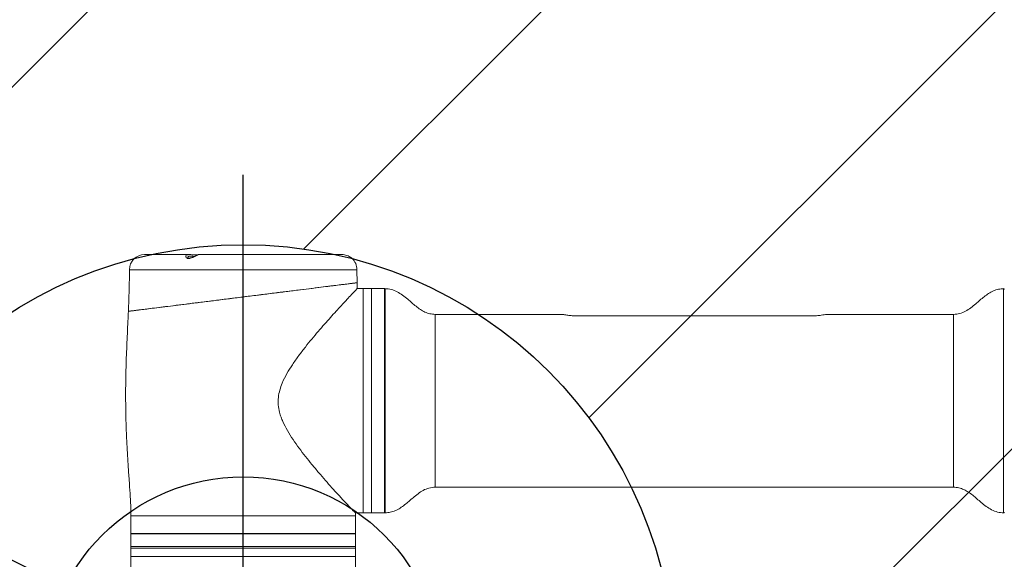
# Model space of a CAD drawing. Header units: millimetres. Extents: x 18 to 209, y 24 to 278.
# Tile 6 of 18: x 104 to 137, y 89 to 106. Entities that reach past the tile are written whole.
import ezdxf

# ---------------------------------------------------------------- set-up
doc = ezdxf.new("R2010")
doc.units = ezdxf.units.MM
doc.layers.add('标注层', color=3, linetype='Continuous')
doc.styles.add('SLDTEXTSTYLE1', font='ARIAL.TTF', dxfattribs={"width": 0.948})
doc.styles.add('SLDTEXTSTYLE2', font='ARIAL.TTF', dxfattribs={"width": 0.5688})
doc.dimstyles.new('SLDDIMSTYLE2', dxfattribs={"dimtxt": 4.10931, "dimasz": 2, "dimexe": 0, "dimexo": 0.0625, "dimgap": 1.027327, "dimtad": 0, "dimtih": 1, "dimtoh": 1, "dimlfac": 20, "dimrnd": 1e-09, "dimzin": 12, "dimdsep": 46, "dimtxsty": 'SLDTEXTSTYLE2', "dimsah": 1, "dimcen": 0, "dimadec": 0, "dimazin": 3, "dimtfac": 1, "dimtofl": 0, "dimtmove": 0, "dimatfit": 3, "dimfxl": 0, "dimfrac": 2, "dimtolj": 1, "dimtzin": 12, "dimarcsym": 0})

# ---------------------------------------------------------------- blocks, each defined once
blk = doc.blocks.new('_D_4')
at = {"layer": '标注层'}
for p, q in [((43.01, 119.237), (24.552, 119.237)), ((59.322, 111.051), (43.01, 119.237)), ((111.779, 84.722), (59.322, 111.051))]:
    blk.add_line(p, q, dxfattribs=at)
blk.add_solid([(59.322, 111.051), (57.646, 112.171), (57.422, 111.724)], dxfattribs=at)
at = {"layer": '标注层', "attachment_point": 1, "style": 'SLDTEXTSTYLE1'}
for s, insert, char_height in [('S', (24.552, 124.694), 4.233), ('R1173.89', (26.802, 124.694), 4.2333)]:
    blk.add_mtext(s, dxfattribs=dict(at, insert=insert, char_height=char_height))
blk = doc.blocks.new('SW_CENTERMARKSYMBOL_1')
at = {"layer": '标注层', "color": 0}
for p, q in [((0, 0.25), (0, 16.537)), ((-0.25, 0), (-6.808, 0)), ((0, 0), (-0.125, 0)), ((0, 0), (0, 0.125)), ((0, 0), (0, -0.125)), ((0, 0), (0.125, 0)), ((0.25, 0), (4.825, 0)), ((0, -0.25), (0, -5.41))]:
    blk.add_line(p, q, dxfattribs=at)

msp = doc.modelspace()

# ---------------------------------------------------------------- hatches: boundary and pattern name
at = {"layer": '标注层'}
h = msp.add_hatch(dxfattribs=at)
h.set_pattern_fill('ANSI31', color=256, scale=3.3333, style=0)
edge = h.paths.add_edge_path(flags=0)
edge.add_arc((111.77943, 84.72181), 58.69443, 0, 360)
edge = h.paths.add_edge_path(flags=0)
edge.add_arc((111.77943, 84.72181), 14.2295, 0, 360)

# ---------------------------------------------------------------- linework, layer by layer
at = {"color": 7, "linetype": 'Continuous', "lineweight": 18}
for p, q in [((110.00925, 98.62931), (108.52943, 98.62931)), ((110.2864, 98.62376), (110.28317, 98.62233)), ((115.02491, 98.62931), (110.30691, 98.62931)), ((110.30817, 98.62887), (110.30919, 98.62928)), ((115.32737, 98.52892), (115.31351, 98.53898)), ((115.36774, 98.49745), (115.3667, 98.49834)), ((115.53702, 97.69846), (115.52943, 98.12931)), ((115.54046, 97.50362), (115.53702, 97.69865)), ((115.72943, 97.50431), (115.53748, 97.50431)), ((116.01443, 97.50431), (115.72943, 97.50431)), ((115.72943, 90.10431), (115.72943, 97.50431)), ((115.72943, 93.80431), (115.72943, 97.50431)), ((116.43693, 97.50431), (116.01443, 97.50431)), ((116.43693, 97.50431), (116.43693, 90.39609)), ((122.3126, 96.65431), (118.11193, 96.65431)), ((122.80443, 96.60471), (130.50443, 96.60471)), ((123.19301, 96.60521), (123.19301, 96.60471)), ((123.29456, 96.60521), (123.29456, 96.60471)), ((123.3967, 96.60521), (123.3967, 96.60471)), ((123.40394, 96.60521), (123.40394, 96.60471)), ((123.40412, 96.60521), (123.40412, 96.60471)), ((123.47507, 96.60521), (123.47507, 96.60471)), ((123.48153, 96.60521), (123.48153, 96.60471)), ((123.61031, 96.60521), (123.61031, 96.60471)), ((123.73799, 96.60521), (123.73799, 96.60471)), ((123.7381, 96.60521), (123.7381, 96.60471)), ((123.79243, 96.60521), (123.79243, 96.60471)), ((123.92847, 96.60521), (123.92847, 96.60471)), ((124.06059, 96.60521), (124.06059, 96.60471)), ((124.09404, 96.60521), (124.09404, 96.60471)), ((124.19172, 96.60521), (124.09404, 96.60521)), ((124.19172, 96.60521), (124.19172, 96.60471)), ((124.25825, 96.60521), (124.19172, 96.60521)), ((124.25825, 96.60521), (124.25825, 96.60471)), ((124.25844, 96.60521), (124.25825, 96.60521)), ((124.25844, 96.60521), (124.25844, 96.60471)), ((124.3561, 96.60521), (124.25844, 96.60521)), ((124.3561, 96.60521), (124.3561, 96.60471)), ((124.35617, 96.60521), (124.3561, 96.60521)), ((124.35617, 96.60521), (124.35617, 96.60471)), ((124.4949, 96.60521), (124.4949, 96.60471)), ((124.56553, 96.60521), (124.4949, 96.60521)), ((124.56553, 96.60521), (124.56553, 96.60471)), ((124.59283, 96.60521), (124.56553, 96.60521)), ((124.59283, 96.60521), (124.59283, 96.60471)), ((124.7246, 96.60521), (124.59283, 96.60521)), ((124.7246, 96.60521), (124.7246, 96.60471)), ((124.75332, 96.60521), (124.7246, 96.60521)), ((124.75332, 96.60521), (124.75332, 96.60471)), ((124.82577, 96.60521), (124.75332, 96.60521)), ((124.82577, 96.60521), (124.82577, 96.60471)), ((124.86409, 96.60521), (124.86409, 96.60471)), ((125.09622, 96.60521), (124.86409, 96.60521)), ((125.09622, 96.60521), (125.09622, 96.60471)), ((125.09625, 96.60521), (125.09622, 96.60521)), ((125.09625, 96.60521), (125.09625, 96.60471)), ((125.1131, 96.60521), (125.1131, 96.60471)), ((125.19161, 96.60521), (125.1131, 96.60521)), ((125.19161, 96.60521), (125.19161, 96.60471)), ((125.26378, 96.60521), (125.19161, 96.60521)), ((125.26378, 96.60521), (125.26378, 96.60471)), ((125.32937, 96.60521), (125.26378, 96.60521)), ((125.32937, 96.60521), (125.32937, 96.60471)), ((125.39488, 96.60521), (125.32937, 96.60521)), ((125.39488, 96.60521), (125.39488, 96.60471)), ((125.4655, 96.60521), (125.39488, 96.60521)), ((125.4655, 96.60521), (125.4655, 96.60471)), ((125.54588, 96.60521), (125.4655, 96.60521)), ((125.54588, 96.60521), (125.54588, 96.60471)), ((125.54791, 96.60521), (125.54791, 96.60471)), ((125.61854, 96.60521), (125.54791, 96.60521)), ((125.61854, 96.60521), (125.61854, 96.60471)), ((125.64584, 96.60521), (125.61854, 96.60521)), ((125.64584, 96.60521), (125.64584, 96.60471)), ((125.77761, 96.60521), (125.64584, 96.60521)), ((125.77761, 96.60521), (125.77761, 96.60471)), ((125.80633, 96.60521), (125.77761, 96.60521)), ((125.80633, 96.60521), (125.80633, 96.60471)), ((125.87878, 96.60521), (125.80633, 96.60521)), ((125.87878, 96.60521), (125.87878, 96.60471)), ((125.88137, 96.60521), (125.88137, 96.60471)), ((126.00193, 96.60521), (125.88137, 96.60521)), ((126.00193, 96.60521), (126.00193, 96.60471)), ((126.06825, 96.60521), (126.00193, 96.60521)), ((126.06825, 96.60521), (126.06825, 96.60471)), ((126.06837, 96.60521), (126.06825, 96.60521)), ((126.06837, 96.60521), (126.06837, 96.60471)), ((126.18971, 96.60521), (126.06837, 96.60521)), ((126.18971, 96.60521), (126.18971, 96.60471)), ((126.20665, 96.60521), (126.20665, 96.60471)), ((126.34269, 96.60521), (126.34269, 96.60471)), ((126.47481, 96.60521), (126.47481, 96.60471)), ((126.66105, 96.60521), (126.66105, 96.60471)), ((126.72756, 96.60521), (126.66105, 96.60521)), ((126.72756, 96.60521), (126.72756, 96.60471)), ((126.72762, 96.60521), (126.72756, 96.60521)), ((126.72762, 96.60521), (126.72762, 96.60471)), ((126.7817, 96.60521), (126.72762, 96.60521)), ((126.7817, 96.60521), (126.7817, 96.60471)), ((126.87219, 96.60521), (126.7817, 96.60521)), ((126.87219, 96.60521), (126.87219, 96.60471)), ((126.95835, 96.60521), (126.87219, 96.60521)), ((126.95835, 96.60521), (126.95835, 96.60471)), ((126.99398, 96.60521), (126.99398, 96.60471)), ((127.24481, 96.60521), (126.99398, 96.60521)), ((127.24481, 96.60521), (127.24481, 96.60471)), ((127.24483, 96.60521), (127.24481, 96.60521)), ((127.24483, 96.60521), (127.24483, 96.60471)), ((127.30218, 96.60521), (127.30218, 96.60471)), ((127.553, 96.60521), (127.30218, 96.60521)), ((127.553, 96.60521), (127.553, 96.60471)), ((127.55303, 96.60521), (127.553, 96.60521)), ((127.55303, 96.60521), (127.55303, 96.60471)), ((127.61038, 96.60521), (127.61038, 96.60471)), ((127.67697, 96.60521), (127.61038, 96.60521)), ((127.67697, 96.60521), (127.67697, 96.60471)), ((127.67702, 96.60521), (127.67697, 96.60521)), ((127.67702, 96.60521), (127.67702, 96.60471)), ((127.72041, 96.60521), (127.67702, 96.60521)), ((127.72041, 96.60521), (127.72041, 96.60471)), ((127.78953, 96.60521), (127.78953, 96.60471)), ((127.86314, 96.60521), (127.86314, 96.60471)), ((128.0135, 96.60521), (128.0135, 96.60471)), ((128.08412, 96.60521), (128.0135, 96.60521)), ((128.08412, 96.60521), (128.08412, 96.60471)), ((128.11142, 96.60521), (128.08412, 96.60521)), ((128.11142, 96.60521), (128.11142, 96.60471)), ((128.2432, 96.60521), (128.11142, 96.60521)), ((128.2432, 96.60521), (128.2432, 96.60471)), ((128.27192, 96.60521), (128.2432, 96.60521)), ((128.27192, 96.60521), (128.27192, 96.60471)), ((128.34436, 96.60521), (128.27192, 96.60521)), ((128.34436, 96.60521), (128.34436, 96.60471)), ((128.38, 96.60521), (128.38, 96.60471)), ((128.44182, 96.60521), (128.38, 96.60521)), ((128.44182, 96.60521), (128.44182, 96.60471)), ((128.44198, 96.60521), (128.44182, 96.60521)), ((128.44198, 96.60521), (128.44198, 96.60471)), ((128.50706, 96.60521), (128.44198, 96.60521)), ((128.50706, 96.60521), (128.50706, 96.60471)), ((128.57116, 96.60521), (128.50706, 96.60521)), ((128.57116, 96.60521), (128.57116, 96.60471)), ((128.63661, 96.60521), (128.57116, 96.60521)), ((128.63661, 96.60521), (128.63661, 96.60471)), ((128.6985, 96.60521), (128.63661, 96.60521)), ((128.6985, 96.60521), (128.6985, 96.60471)), ((128.69875, 96.60521), (128.6985, 96.60521)), ((128.69875, 96.60521), (128.69875, 96.60471)), ((128.73263, 96.60521), (128.73263, 96.60471)), ((128.80325, 96.60521), (128.73263, 96.60521)), ((128.80325, 96.60521), (128.80325, 96.60471)), ((128.83055, 96.60521), (128.80325, 96.60521)), ((128.83055, 96.60521), (128.83055, 96.60471)), ((128.96233, 96.60521), (128.83055, 96.60521)), ((128.96233, 96.60521), (128.96233, 96.60471)), ((128.99105, 96.60521), (128.96233, 96.60521)), ((128.99105, 96.60521), (128.99105, 96.60471)), ((129.06349, 96.60521), (128.99105, 96.60521)), ((129.06349, 96.60521), (129.06349, 96.60471)), ((129.07148, 96.60521), (129.07148, 96.60471)), ((129.33933, 96.60521), (129.07148, 96.60521)), ((129.33933, 96.60521), (129.33933, 96.60471)), ((129.33935, 96.60521), (129.33933, 96.60521)), ((129.33935, 96.60521), (129.33935, 96.60471)), ((129.3805, 96.60521), (129.3805, 96.60471)), ((129.4471, 96.60521), (129.3805, 96.60521)), ((129.4471, 96.60521), (129.4471, 96.60471)), ((129.44735, 96.60521), (129.4471, 96.60521)), ((129.44735, 96.60521), (129.44735, 96.60471)), ((129.51161, 96.60521), (129.51161, 96.60471)), ((129.57349, 96.60521), (129.51161, 96.60521)), ((129.57349, 96.60521), (129.57349, 96.60471)), ((129.57361, 96.60521), (129.57349, 96.60521)), ((129.57361, 96.60521), (129.57361, 96.60471)), ((129.70641, 96.60521), (129.57361, 96.60521)), ((129.70641, 96.60521), (129.70641, 96.60471)), ((129.7732, 96.60521), (129.70641, 96.60521)), ((129.7732, 96.60521), (129.7732, 96.60471)), ((129.77345, 96.60521), (129.7732, 96.60521)), ((129.77345, 96.60521), (129.77345, 96.60471)), ((129.83352, 96.60521), (129.83352, 96.60471)), ((130.00066, 96.60521), (130.00066, 96.60471)), ((130.14175, 96.60521), (130.14175, 96.60471)), ((130.14186, 96.60521), (130.14186, 96.60471)), ((135.19693, 96.65431), (130.99626, 96.65431)), ((115.72943, 90.10431), (115.72943, 93.80431)), ((118.11193, 90.95431), (135.19693, 90.95431)), ((116.43693, 90.39609), (116.43693, 90.10431)), ((108.07943, 90.00431), (108.07943, 89.42931)), ((115.47943, 90.00431), (115.48201, 90.1049)), ((115.47943, 89.42931), (115.47943, 90.00431)), ((115.4797, 90.10431), (115.72943, 90.10431)), ((115.72943, 90.10431), (116.01443, 90.10431)), ((116.01443, 90.10431), (116.43693, 90.10431)), ((108.07943, 89.42931), (108.07943, 89.41931)), ((108.07943, 89.41931), (108.07943, 88.99681)), ((115.47943, 89.41931), (115.47943, 89.42931)), ((115.47943, 88.99681), (115.47943, 89.41931)), ((108.07943, 88.99681), (108.07943, 88.94681)), ((108.07943, 88.94681), (108.07943, 88.67181)), ((115.47943, 88.94681), (115.47943, 88.99681)), ((115.47943, 88.67181), (115.47943, 88.94681)), ((108.07943, 88.67181), (108.07943, 85.87516)), ((115.47943, 88.67181), (108.07943, 88.67181)), ((115.47943, 85.88118), (115.47943, 88.67181))]:
    msp.add_line(p, q, dxfattribs=at)
at = {"color": 8, "linetype": 'Continuous', "lineweight": 18}
for p, q in [((111.77943, 98.12931), (108.02943, 98.12931)), ((115.52943, 98.12931), (111.77943, 98.12931)), ((116.46265, 97.50394), (116.46265, 90.10468)), ((136.84621, 90.10468), (136.84621, 97.50394)), ((118.11193, 96.65431), (118.11193, 90.95431)), ((135.19693, 96.65431), (135.19693, 90.95431)), ((111.77943, 90.00431), (108.07943, 90.00431)), ((115.47943, 90.00431), (111.77943, 90.00431)), ((111.77943, 89.42931), (108.07943, 89.42931)), ((108.07943, 89.41931), (115.47943, 89.41931)), ((115.47943, 89.42931), (111.77943, 89.42931)), ((108.08056, 88.99681), (108.07943, 88.99681)), ((108.07943, 88.94681), (115.47943, 88.94681)), ((115.47943, 88.99681), (108.08056, 88.99681))]:
    msp.add_line(p, q, dxfattribs=at)
at = {"color": 7, "linetype": 'Continuous', "lineweight": 18}
for centre, radius, start, end in [((108.52943, 98.12931), 0.5, 90, 180), ((115.02943, 98.12931), 0.5, 0, 47.563224), ((116.46193, 97.47895), 0.025, 88.346605, 180), ((136.84693, 97.47895), 0.025, 0, 91.653395), ((116.46193, 90.12967), 0.025, 180, 271.653395), ((136.84693, 90.12967), 0.025, 268.346605, 0)]:
    msp.add_arc(centre, radius, start, end, dxfattribs=at)
for points, knots in [([(110.26975, 98.61172), (110.26729, 98.61048), (110.25197, 98.60276), (110.21545, 98.58336), (110.15237, 98.54964), (110.08388, 98.51725), (110.02027, 98.49822), (109.98353, 98.49614), (109.95299, 98.49954), (109.9214, 98.50993), (109.89289, 98.53715), (109.88257, 98.57244), (109.89719, 98.60504), (109.93175, 98.6215), (109.97102, 98.6288), (109.99676, 98.62867), (110.01364, 98.62858)], [0, 0, 0, 0, 0.01648378, 0.10231449, 0.19624578, 0.2982538, 0.37013899, 0.43167556, 0.44158922, 0.50537857, 0.59322325, 0.68492794, 0.79234534, 0.89354145, 0.93015172, 1, 1, 1, 1]), ([(110.24646, 98.60484), (110.24044, 98.60182), (110.2224, 98.59279), (110.18544, 98.57385), (110.1372, 98.55003), (110.08924, 98.52925), (110.04582, 98.51512), (110.00789, 98.50903), (109.97894, 98.51146), (109.95997, 98.51897), (109.94991, 98.52876), (109.94989, 98.52931), (109.94988, 98.52957)], [0, 0, 0, 0, 0.06495629, 0.19464336, 0.32492837, 0.44071021, 0.53769408, 0.62307932, 0.71024885, 0.79820304, 0.90406067, 1, 1, 1, 1]), ([(110.27156, 98.61954), (110.27117, 98.61948), (110.25815, 98.6173), (110.22276, 98.61437), (110.15778, 98.61722), (110.08776, 98.62393), (110.03693, 98.63), (110.01529, 98.62888), (110.01317, 98.62877)], [0, 0, 0, 0, 0.00736272, 0.24773721, 0.48135288, 0.71873815, 0.97238937, 1, 1, 1, 1]), ([(110.30123, 98.62617), (110.29947, 98.62556), (110.29475, 98.62393), (110.27938, 98.61643), (110.26975, 98.61172)], [0, 0, 0, 0, 0.37334111, 1, 1, 1, 1]), ([(110.28826, 98.62457), (110.2882, 98.62455), (110.2881, 98.62451), (110.28688, 98.62396), (110.2864, 98.62376)], [0, 0, 0, 0, 0.61437117, 1, 1, 1, 1]), ([(115.31351, 98.53898), (115.30946, 98.54165), (115.28785, 98.55591), (115.23776, 98.58377), (115.159, 98.61297), (115.07962, 98.62832), (115.0361, 98.6287), (115.01685, 98.62887)], [0, 0, 0, 0, 0.056362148, 0.300582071, 0.568821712, 0.809326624, 1, 1, 1, 1]), ([(115.3449, 98.51629), (115.34049, 98.51985), (115.33553, 98.52385), (115.3283, 98.52863), (115.32749, 98.52916)], [0, 0, 0, 0, 0.88840184, 1, 1, 1, 1]), ([(115.36534, 98.49953), (115.3636, 98.50106), (115.36024, 98.50401), (115.3499, 98.51229), (115.3449, 98.51629)], [0, 0, 0, 0, 0.51634797, 1, 1, 1, 1]), ([(108.02943, 98.12931), (108.02622, 97.84149), (108.02112, 97.38353), (107.99997, 96.92605), (107.99211, 96.75609)], [0, 0, 0, 0, 0.628483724, 1, 1, 1, 1]), ([(107.99332, 96.75604), (107.99957, 96.75682), (108.01208, 96.75839), (108.11306, 96.77101), (108.2723, 96.79092), (108.49246, 96.81844), (108.76826, 96.85291), (109.09542, 96.89381), (109.46766, 96.94034), (109.87843, 96.99168), (110.32138, 97.04705), (110.78847, 97.10544), (111.27135, 97.1658), (111.76283, 97.22723), (112.25419, 97.28865), (112.73723, 97.34903), (113.20372, 97.40734), (113.64648, 97.46269), (114.05776, 97.5141), (114.42998, 97.56063), (114.75715, 97.60152), (115.03373, 97.6361), (115.2534, 97.66355), (115.41546, 97.68382), (115.50655, 97.69515), (115.5445, 97.70005), (115.53369, 97.69859), (115.53366, 97.69859)], [0, 0, 0, 0, 0.041615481, 0.083337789, 0.125082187, 0.166597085, 0.208281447, 0.250049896, 0.291611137, 0.33328087, 0.374965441, 0.416662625, 0.45833315, 0.499876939, 0.541684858, 0.583320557, 0.62482425, 0.666570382, 0.708280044, 0.749858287, 0.791504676, 0.833224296, 0.874930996, 0.916461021, 0.958085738, 0.99990017, 1, 1, 1, 1]), ([(115.53194, 97.69837), (115.53243, 97.69843), (115.54003, 97.69938), (115.51097, 97.69575), (115.44197, 97.68712), (115.32109, 97.67201), (115.15821, 97.65165), (114.95329, 97.62604), (114.70788, 97.59536), (114.4263, 97.56017), (114.1115, 97.52082), (113.76618, 97.47765), (113.39554, 97.43132), (113.00381, 97.38235), (112.59519, 97.33128), (112.17527, 97.27879), (111.74943, 97.22556), (111.32301, 97.17225), (110.90144, 97.11956), (110.49055, 97.0682), (110.09616, 97.0189), (109.72279, 96.97223), (109.37562, 96.92883), (109.06015, 96.8894), (108.77922, 96.85428), (108.53643, 96.82393), (108.33628, 96.79891), (108.17918, 96.77928), (108.07055, 96.7657), (108.00532, 96.75754), (107.99732, 96.75654), (107.99332, 96.75604)], [0, 0, 0, 0, 0.00246534, 0.03795224, 0.07332596, 0.10862798, 0.14404222, 0.1793453, 0.21477798, 0.25032258, 0.28575673, 0.32146279, 0.35728142, 0.39298873, 0.42899053, 0.46510612, 0.50110835, 0.53729767, 0.57360218, 0.60979096, 0.6459766, 0.68227827, 0.7184626, 0.75445695, 0.79056728, 0.82656019, 0.86226376, 0.89808244, 0.933785, 0.96689255, 1, 1, 1, 1]), ([(115.53748, 97.50356), (115.5377, 97.5038), (115.54062, 97.50684), (115.53014, 97.4959), (115.50697, 97.4717), (115.47074, 97.43377), (115.42222, 97.38284), (115.36112, 97.31849), (115.28857, 97.24174), (115.17669, 97.12272), (115.02852, 96.96369), (114.84148, 96.75991), (114.65739, 96.55621), (114.46077, 96.33458), (114.25426, 96.09615), (114.04227, 95.84429), (113.82662, 95.57752), (113.61028, 95.29595), (113.40478, 95.00502), (113.21709, 94.70477), (113.07515, 94.42509), (112.98055, 94.15982), (112.93249, 93.91867), (112.9291, 93.66866), (112.96745, 93.45093), (113.02476, 93.26703), (113.10669, 93.06387), (113.23807, 92.81249), (113.42174, 92.52138), (113.62478, 92.23642), (113.83376, 91.96271), (114.05121, 91.69289), (114.27119, 91.42987), (114.49231, 91.17379), (114.70444, 90.93413), (114.88042, 90.73973), (115.02061, 90.58733), (115.13073, 90.4691), (115.22982, 90.36401), (115.31082, 90.27906), (115.37393, 90.21351), (115.42163, 90.16434), (115.45607, 90.12905), (115.477, 90.10772), (115.47884, 90.10584), (115.4797, 90.10496)], [0, 0, 0, 0, 0.00168871, 0.02209311, 0.0395604, 0.05702865, 0.07496457, 0.09290208, 0.11120314, 0.12950599, 0.1668294, 0.19510563, 0.22338781, 0.25246451, 0.28154494, 0.31064936, 0.33975494, 0.36944991, 0.39913894, 0.4265015, 0.45417114, 0.47298969, 0.49223118, 0.51110024, 0.53069564, 0.54340238, 0.55611576, 0.58215043, 0.61051866, 0.63890102, 0.66794069, 0.69698083, 0.72850894, 0.76003306, 0.79251497, 0.82498811, 0.84621882, 0.86744712, 0.88920383, 0.91095701, 0.92891178, 0.94686478, 0.96532043, 0.9837748, 1, 1, 1, 1]), ([(118.11193, 96.65431), (118.05181, 96.65833), (117.9341, 96.66622), (117.76819, 96.728), (117.61703, 96.81461), (117.47548, 96.9206), (117.33875, 97.03695), (117.19433, 97.16311), (117.03717, 97.29054), (116.85807, 97.40407), (116.66494, 97.48544), (116.5283, 97.49595), (116.46227, 97.50103)], [0, 0, 0, 0, 0.09484523, 0.18571255, 0.27682462, 0.36991037, 0.46490285, 0.56078722, 0.6733082, 0.78442595, 0.89584448, 1, 1, 1, 1]), ([(136.84647, 97.50151), (136.79137, 97.4979), (136.67601, 97.49034), (136.50967, 97.43101), (136.35186, 97.34468), (136.20601, 97.2386), (136.06729, 97.12223), (135.92335, 96.99617), (135.76956, 96.86898), (135.59722, 96.75523), (135.40566, 96.67089), (135.26741, 96.65991), (135.19693, 96.65431)], [0, 0, 0, 0, 0.08699575, 0.18213908, 0.2761834, 0.37103495, 0.46680135, 0.56256155, 0.67375641, 0.78206644, 0.88888806, 1, 1, 1, 1]), ([(107.99211, 96.75609), (107.98773, 96.64924), (107.97223, 96.27101), (107.93949, 95.62405), (107.91093, 94.8157), (107.89972, 94.01266), (107.90865, 93.30237), (107.92954, 92.68776), (107.95493, 92.1723), (107.98537, 91.67477), (108.0179, 91.20234), (108.04767, 90.76347), (108.07252, 90.36792), (108.07724, 90.11945), (108.07943, 90.00431)], [0, 0, 0, 0, 0.04747345, 0.16803923, 0.28755212, 0.40650851, 0.52451853, 0.60283661, 0.67948752, 0.75360375, 0.82410398, 0.88969528, 0.94888282, 1, 1, 1, 1]), ([(122.3126, 96.65284), (122.31065, 96.65324), (122.30632, 96.65412), (122.32959, 96.6494), (122.36448, 96.6428), (122.41583, 96.63406), (122.4974, 96.62234), (122.62699, 96.60828), (122.74457, 96.60591), (122.80443, 96.60471)], [0, 0, 0, 0, 0.09635497, 0.21392136, 0.33508265, 0.44907353, 0.5669427, 0.77956187, 1, 1, 1, 1]), ([(130.50443, 96.60471), (130.53468, 96.60501), (130.59631, 96.60562), (130.68503, 96.61046), (130.76807, 96.61766), (130.85946, 96.62867), (130.94481, 96.64252), (130.9996, 96.6535), (130.99718, 96.65303), (130.99626, 96.65284)], [0, 0, 0, 0, 0.1119198, 0.227965, 0.33991839, 0.45612975, 0.65577575, 0.86781916, 1, 1, 1, 1]), ([(116.46291, 90.10716), (116.51783, 90.11077), (116.63301, 90.11832), (116.79918, 90.1776), (116.957, 90.26394), (117.10285, 90.37001), (117.24157, 90.48639), (117.38551, 90.61244), (117.5393, 90.73963), (117.71163, 90.85338), (117.90319, 90.93772), (118.04144, 90.94871), (118.11193, 90.95431)], [0, 0, 0, 0, 0.08674279, 0.181913, 0.27598305, 0.37086041, 0.46665394, 0.5624407, 0.6736664, 0.78200619, 0.88885744, 1, 1, 1, 1]), ([(135.19693, 90.95431), (135.25704, 90.95028), (135.37475, 90.9424), (135.54067, 90.88062), (135.69183, 90.794), (135.83338, 90.68802), (135.97011, 90.57167), (136.11453, 90.44551), (136.27168, 90.31807), (136.45079, 90.20455), (136.64371, 90.12324), (136.78015, 90.11273), (136.84597, 90.10766)], [0, 0, 0, 0, 0.09487614, 0.1857735, 0.27691513, 0.37003134, 0.46505455, 0.56097009, 0.67352863, 0.7846824, 0.8961372, 1, 1, 1, 1])]:
    msp.add_open_spline(points, degree=3, knots=knots, dxfattribs=at)
at = {"color": 8, "linetype": 'Continuous', "lineweight": 18}
for points, knots in [([(110.17239, 98.56765), (110.16247, 98.56786), (110.13711, 98.56841), (110.09123, 98.57468), (110.04212, 98.57997), (110.00745, 98.57918), (109.97972, 98.57285), (109.96613, 98.56485), (109.95256, 98.54961), (109.95127, 98.53802), (109.95017, 98.52804)], [0, 0, 0, 0, 0.101962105, 0.260714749, 0.413474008, 0.566254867, 0.631267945, 0.783344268, 0.813623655, 1, 1, 1, 1]), ([(115.3667, 98.49834), (115.36634, 98.49861), (115.36549, 98.49926), (115.35437, 98.5094), (115.34302, 98.51757), (115.34154, 98.51864)], [0, 0, 0, 0, 0.39744977, 0.92105676, 1, 1, 1, 1]), ([(116.01443, 97.50268), (116.01443, 97.49788), (116.01443, 97.488), (116.01443, 97.39432), (116.01443, 97.24267), (116.01443, 97.0308), (116.01443, 96.76409), (116.01443, 96.44664), (116.01443, 96.08401), (116.01443, 95.68237), (116.01443, 95.24859), (116.01443, 94.7901), (116.01443, 94.31475), (116.01443, 93.83065), (116.01443, 93.34611), (116.01443, 92.86941), (116.01443, 92.40871), (116.01443, 91.97187), (116.01443, 91.56646), (116.01443, 91.19904), (116.01443, 90.87732), (116.01443, 90.60149), (116.01443, 90.46456), (116.01443, 90.39609)], [0, 0, 0, 0, 0.04515557, 0.09289777, 0.14063992, 0.18838215, 0.23612441, 0.28386663, 0.33160888, 0.37935107, 0.42709332, 0.47483553, 0.52257777, 0.57031997, 0.61806221, 0.66580441, 0.71354666, 0.76128888, 0.80903108, 0.85677335, 0.90451556, 0.95225777, 1, 1, 1, 1]), ([(116.01443, 90.39609), (116.01443, 90.33851), (116.01443, 90.22334), (116.01443, 90.13416), (116.01443, 90.09495), (116.01443, 90.10539), (116.01443, 90.10593)], [0, 0, 0, 0, 0.32742003, 0.65483988, 0.98226035, 1, 1, 1, 1])]:
    msp.add_open_spline(points, degree=3, knots=knots, dxfattribs=at)
at = {"layer": '标注层'}
for radius in [58.69443, 14.2295, 6.575]:
    msp.add_circle((111.77943, 84.72181), radius, dxfattribs=at)

# ---------------------------------------------------------------- block references
msp.add_blockref('SW_CENTERMARKSYMBOL_1', (111.77943, 84.72181), dxfattribs=at)

# ---------------------------------------------------------------- dimensions: what is measured, and where the dimension line sits
dim = msp.add_radius_dim(center=(111.77943, 84.72181), mpoint=(59.3215, 111.05054), text='S<>', dimstyle='SLDDIMSTYLE2', dxfattribs=at)
dim.commit()
dim.dimension.update_dxf_attribs({"geometry": '_D_4', "text_midpoint": (32.98695, 122.39283), "dimtype": 164})

doc.saveas('drawing.dxf')
